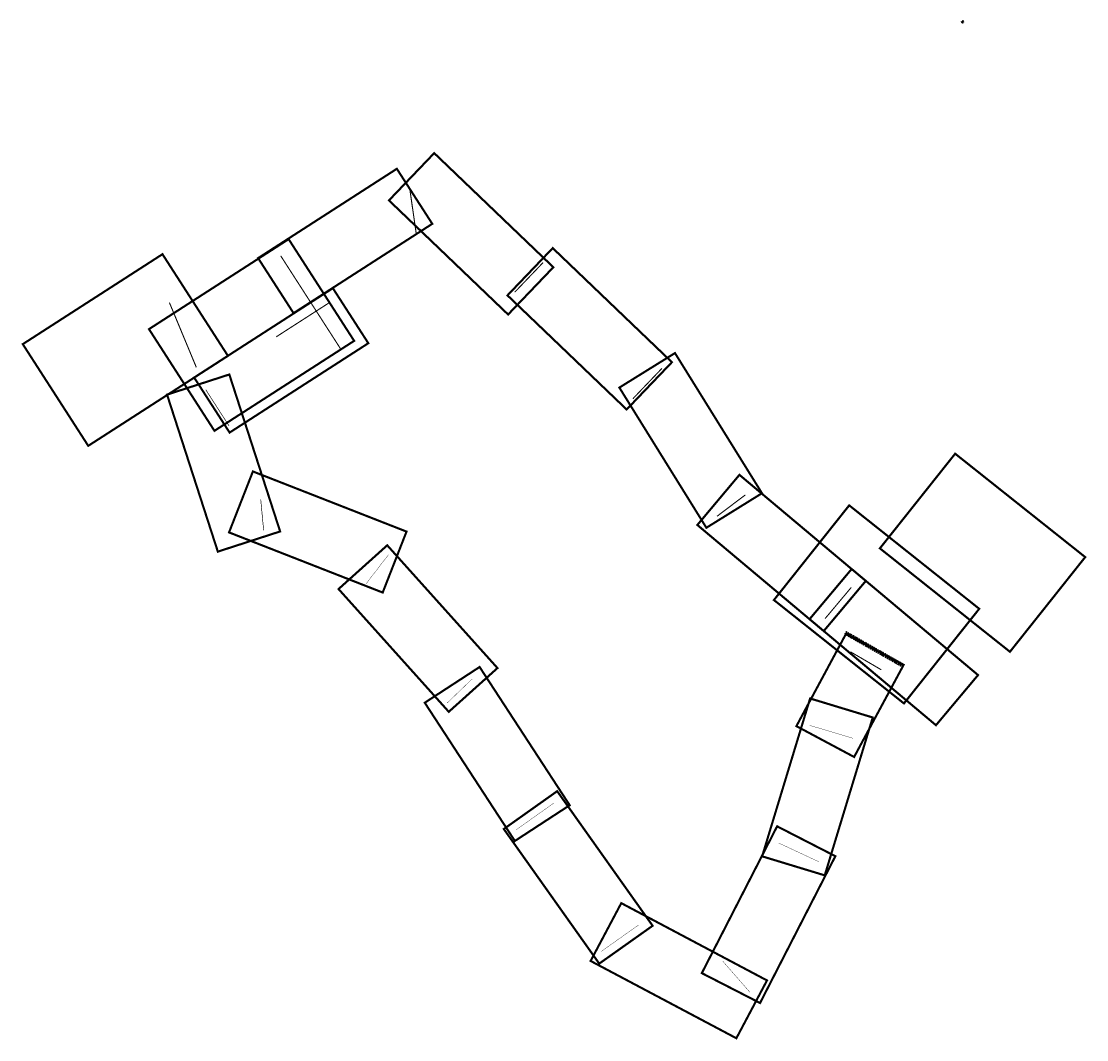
# Model space of a CAD drawing. Extents: x 1574856 to 1579880, y 411559 to 416360.
import ezdxf

# ---------------------------------------------------------------- set-up
doc = ezdxf.new("R2010")
doc.units = 0
doc.header["$MEASUREMENT"] = 0
for name, pattern in [('DASHED2', [0.375, 0.25, -0.125]), ('HIDDEN', [0.375, 0.25, -0.125]), ('PHANTOM2', [1.25, 0.625, -0.125, 0.125, -0.125, 0.125, -0.125])]:
    doc.linetypes.add(name, pattern=pattern)
for name, color, linetype, lineweight in [('C-ANNO', 224, 'Continuous', 30), ('C-MATCHLINE', 224, 'DASHED2', 100), ('C-PROP-BNDY', 224, 'PHANTOM2', 60), ('C-PVMT', 32, 'Continuous', 40), ('C-Viewports-EC&D-SP-PG&D', 80, 'Continuous', 30), ('C-Viewports-P&P', 200, 'Continuous', 30)]:
    doc.layers.add(name, color=color, linetype=linetype, lineweight=lineweight)
doc.layers.add('C-ANNO-NPLT', color=7, linetype='Continuous', lineweight=30, plot=False)
doc.styles.add('KHA-120', font='arial.ttf', dxfattribs={"height": 0.12})

# ---------------------------------------------------------------- blocks, each defined once
blk = doc.blocks.new('A$Cc21676f1')
at = {"layer": 'C-MATCHLINE', "const_width": 1.5, "flags": 128}
for points in [[(-997, -278), (-891, -141)], [(-614, -839), (-496, -726)], [(-111, -1311), (-287, -1436)], [(290, -1885), (113, -2010)], [(814, -2203), (686, -2057)], [(1139, -1588), (949, -1499)], [(1300, -1006), (1095, -944)]]:
    blk.add_lwpolyline(points, dxfattribs=at)
at = {"layer": 'C-MATCHLINE', "flags": 128}
blk.add_lwpolyline([(1264, -508), (1537, -663)], dxfattribs=at)
at = {"layer": 'C-Viewports-EC&D-SP-PG&D', "color": 160, "const_width": 10}
for points in [[(-2615, 853), (-1956, 1277), (-1648, 798), (-2306, 373)], [(-2020, 924), (-1361, 1348), (-1052, 868), (-1711, 444)], [(1282, 93), (1895, -395), (1540, -841), (927, -354)], [(1782, 336), (2395, -151), (2040, -597), (1427, -110)]]:
    blk.add_lwpolyline(points, close=True, dxfattribs=at)
at = {"layer": 'C-Viewports-EC&D-SP-PG&D', "color": 5, "linetype": 'DASHED2', "const_width": 5, "elevation": 3, "flags": 128}
blk.add_lwpolyline([(-1923, 1048), (-1797, 744)], dxfattribs=at)
at = {"layer": 'C-Viewports-EC&D-SP-PG&D', "color": 5, "linetype": 'HIDDEN', "const_width": 3, "flags": 128}
for points in [[(-1752, 638), (-1642, 467)], [(-1493, 120), (-1479, -25)]]:
    blk.add_lwpolyline(points, dxfattribs=at)
at = {"layer": 'C-Viewports-EC&D-SP-PG&D', "color": 5, "linetype": 'HIDDEN', "ltscale": 0.5, "const_width": 5, "flags": 128}
for points in [[(-1420, 887), (-1169, 1049)], [(-1112, 824), (-1399, 1269)], [(-790, 1585), (-759, 1372)], [(-295, 1098), (-161, 1238)], [(262, 596), (399, 739)], [(659, 41), (792, 142)], [(1169, -441), (1291, -295)], [(1433, -682), (1288, -598)]]:
    blk.add_lwpolyline(points, dxfattribs=at)
at = {"layer": 'C-Viewports-P&P', "color": 6, "linetype": 'HIDDEN', "const_width": 10}
for points in [[(-1641, 710), (-1401, -30), (-1489, -59), (-1695, -125), (-1935, 615)], [(-1807, 695), (-1153, 1117), (-1103, 1039), (-986, 857), (-1640, 436)], [(-1530, 253), (-805, -31), (-839, -117), (-918, -318), (-1642, -35)], [(-1505, 1258), (-851, 1680), (-801, 1602), (-684, 1420), (-1338, 999)], [(-675, 1753), (-113, 1216), (-177, 1149), (-326, 993), (-888, 1531)], [(-116, 1306), (446, 768), (382, 701), (233, 545), (-329, 1083)], [(460, 811), (871, 150), (792, 101), (609, -13), (198, 648)], [(764, 237), (1360, -263), (1301, -334), (1162, -500), (566, 0)], [(-896, -96), (-377, -674), (-606, -880), (-1126, -302)], [(-461, -669), (-36, -1321), (-114, -1371), (-295, -1489), (-719, -838)], [(-95, -1255), (355, -1889), (280, -1943), (103, -2068), (-347, -1433)], [(207, -1783), (894, -2147), (750, -2420), (63, -2055)], [(587, -2113), (942, -1420), (1024, -1463), (1217, -1561), (862, -2254)], [(871, -1562), (1098, -818), (1186, -844), (1393, -907), (1167, -1652)], [(1033, -948), (1266, -514), (1539, -659), (1305, -1093)], [(1294, -207), (1889, -707), (1830, -778), (1691, -944), (1095, -444)]]:
    blk.add_lwpolyline(points, close=True, dxfattribs=at)

msp = doc.modelspace()

# ---------------------------------------------------------------- linework, layer by layer
at = {"layer": 'C-ANNO-NPLT', "color": 5, "elevation": 0}
msp.add_lwpolyline([(1579292.1, 416359.3), (1579297, 416359.3), (1579297, 416355.9), (1579292.1, 416355.9)], close=True, dxfattribs=at)
at = {"layer": 'C-MATCHLINE', "const_width": 1.5, "flags": 128}
for points in [[(1576481.2, 413707.4), (1576586.9, 413844.7)], [(1576864.4, 413146.3), (1576981.9, 413259.4)], [(1578778.1, 412979.8), (1578572.9, 413041.1)], [(1577367.4, 412674.6), (1577190.6, 412549.2)], [(1578617.2, 412397.6), (1578426.7, 412486.6)], [(1577767.7, 412100.3), (1577590.9, 411974.9)], [(1578291.8, 411782.6), (1578164.5, 411928.3)]]:
    msp.add_lwpolyline(points, dxfattribs=at)
at = {"layer": 'C-MATCHLINE', "flags": 128}
msp.add_lwpolyline([(1578742.5, 413477.4), (1579014.8, 413322.7)], dxfattribs=at)
at = {"layer": 'C-PROP-BNDY', "flags": 128}
for points in [[(1579292.6, 416357.4), (1579292.9, 416358), (1579293.4, 416357.8), (1579293, 416357.2)], [(1579293, 416357.7), (1579293.3, 416358.3), (1579293.8, 416358.1), (1579293.5, 416357.5)], [(1579293.3, 416357.7), (1579294, 416357.4), (1579293.8, 416357), (1579293.1, 416357.2)], [(1579293.2, 416358.3), (1579293.5, 416358.9), (1579293.9, 416358.6), (1579293.6, 416358)], [(1579293.7, 416359.1), (1579294.4, 416358.9), (1579294.3, 416358.4), (1579293.6, 416358.6)], [(1579294, 416357.7), (1579294.6, 416357.4), (1579294.4, 416356.9), (1579293.7, 416357.2)], [(1579294.4, 416359), (1579295, 416358.8), (1579294.9, 416358.3), (1579294.2, 416358.5)], [(1579294.6, 416357.5), (1579295.2, 416357.2), (1579295, 416356.7), (1579294.3, 416357)], [(1579295, 416358.8), (1579295.6, 416358.5), (1579295.4, 416358), (1579294.8, 416358.4)], [(1579295.1, 416357.2), (1579295.8, 416356.9), (1579295.6, 416356.5), (1579294.9, 416356.7)], [(1579295.5, 416358.5), (1579296.2, 416358.4), (1579296.1, 416357.9), (1579295.4, 416358)], [(1579295.7, 416356.9), (1579296.4, 416356.7), (1579296.1, 416356.2), (1579295.5, 416356.5)], [(1579295.9, 416358.5), (1579296.6, 416358.4), (1579296.5, 416357.9), (1579295.8, 416358)], [(1579296.2, 416358.9), (1579296.9, 416358.8), (1579296.8, 416358.3), (1579296.1, 416358.4)], [(1579296.6, 416358.3), (1579296.6, 416357.6), (1579296.1, 416357.6), (1579296.1, 416358.3)], [(1579296.6, 416357.7), (1579296.7, 416357), (1579296.2, 416356.9), (1579296.1, 416357.6)], [(1579296.7, 416357), (1579296.7, 416356.3), (1579296.2, 416356.3), (1579296.2, 416357)]]:
    msp.add_lwpolyline(points, close=True, dxfattribs=at)
at = {"layer": 'C-PVMT'}
for p, q in [((1579292.9, 416357.6), (1579292.9, 416357.6)), ((1579293.2, 416357.9), (1579293.2, 416357.9)), ((1579293.3, 416358), (1579293.3, 416358)), ((1579293.4, 416358.2), (1579293.4, 416358.2)), ((1579293.5, 416358.1), (1579293.5, 416358.1)), ((1579296.1, 416358.4), (1579296.1, 416358.4)), ((1579296.1, 416358.4), (1579296.3, 416358.4)), ((1579296.1, 416358.4), (1579296.3, 416358.4)), ((1579296.1, 416358.4), (1579296.1, 416358.3)), ((1579296.1, 416358.3), (1579296.3, 416358.3)), ((1579296.2, 416358.7), (1579296.2, 416358.8)), ((1579296.2, 416358.8), (1579296.2, 416358.7)), ((1579296.3, 416358.7), (1579296.3, 416358.8)), ((1579296.3, 416358.8), (1579296.3, 416358.8)), ((1579296.3, 416358.8), (1579296.3, 416358.8)), ((1579296.3, 416358.8), (1579296.3, 416358.8)), ((1579296.3, 416358.7), (1579296.3, 416358.7)), ((1579296.3, 416358.7), (1579296.3, 416358.7)), ((1579296.3, 416358.7), (1579296.3, 416358.7)), ((1579296.3, 416358.6), (1579296.3, 416358.5)), ((1579296.6, 416358.6), (1579296.3, 416358.6)), ((1579296.3, 416358.6), (1579296.3, 416358.6)), ((1579296.3, 416358.6), (1579296.3, 416358.6)), ((1579296.3, 416358.6), (1579296.3, 416358.6)), ((1579296.3, 416358.6), (1579296.3, 416358.6)), ((1579296.3, 416358.5), (1579296.3, 416358.5)), ((1579296.3, 416358.5), (1579296.3, 416358.5)), ((1579296.3, 416358.5), (1579296.3, 416358.5)), ((1579296.3, 416358.5), (1579296.3, 416358.4)), ((1579296.3, 416358.5), (1579296.3, 416358.4)), ((1579296.3, 416358.5), (1579296.3, 416358.5)), ((1579296.3, 416358.4), (1579296.3, 416358.4)), ((1579296.3, 416358.4), (1579296.3, 416358.4)), ((1579296.3, 416358.4), (1579296.3, 416358.4)), ((1579296.3, 416358.4), (1579296.3, 416358.4)), ((1579296.3, 416358.3), (1579296.3, 416358.3)), ((1579296.4, 416357.4), (1579296.3, 416357.7)), ((1579296.4, 416358.8), (1579296.4, 416358.8)), ((1579296.4, 416358.8), (1579296.4, 416358.8)), ((1579296.4, 416358.8), (1579296.4, 416358.8)), ((1579296.4, 416358.8), (1579296.4, 416358.8)), ((1579296.4, 416358.8), (1579296.4, 416358.8)), ((1579296.4, 416358.8), (1579296.4, 416358.8)), ((1579296.4, 416358.3), (1579296.4, 416358.4)), ((1579296.4, 416358.3), (1579296.4, 416358.3)), ((1579296.5, 416358.8, 0), (1579296.5, 416358.8, 0)), ((1579296.5, 416358.3), (1579296.5, 416358.3)), ((1579296.5, 416358.3), (1579296.5, 416358.3)), ((1579296.5, 416358.2), (1579296.5, 416358.1)), ((1579296.5, 416358.2), (1579296.5, 416358.2)), ((1579296.6, 416358.1), (1579296.6, 416358.1))]:
    msp.add_line(p, q, dxfattribs=at)
at = {"layer": 'C-PVMT', "color": 4}
msp.add_line((1579296.4, 416358.5), (1579296.4, 416358.5), dxfattribs=at)
at = {"layer": 'C-PVMT', "flags": 128}
for points in [[(1579292.7, 416357.5, -0.381808), (1579292.7, 416357.4), (1579292.8, 416357.4), (1579292.8, 416357.4, -0.405418), (1579292.8, 416357.5, 0.05733), (1579292.9, 416357.5, -0.229337), (1579292.9, 416357.5, 0.538492), (1579293, 416357.5, -0.229337), (1579293, 416357.5, 0.022806), (1579293, 416357.6), (1579293.1, 416357.6), (1579293.1, 416357.6), (1579293.1, 416357.6), (1579293.2, 416357.7, 0.017873), (1579293.2, 416357.7), (1579293.3, 416357.8, -0.212905), (1579293.3, 416357.9), (1579293.4, 416357.9, 0.247114), (1579293.4, 416357.9), (1579293.5, 416357.9), (1579293.5, 416357.9), (1579293.5, 416358.1), (1579293.5, 416358.1), (1579293.5, 416358.1, -0.410824), (1579293.6, 416358.1), (1579293.6, 416358.1, -0.417505), (1579293.6, 416357.9), (1579293.4, 416357.6, 0.34436), (1579293.4, 416357.4), (1579293.6, 416357.3, 0.18172), (1579293.7, 416357.2, -0.362362), (1579293.7, 416357.2), (1579293.7, 416357.2), (1579293.7, 416357.2), (1579293.7, 416357.2, -0.383006), (1579293.8, 416357.2, 0.109106), (1579293.8, 416357.3), (1579293.9, 416357.3, -0.2909), (1579294.2, 416357.4), (1579294.3, 416357.3, 0.073251), (1579294.3, 416357.3), (1579294.4, 416357.3, -0.14292), (1579294.6, 416357.2), (1579294.7, 416357.2, 0.105168), (1579294.8, 416357.1), (1579295, 416357, -0.123745), (1579295.2, 416357), (1579295.2, 416356.9, 0.086028), (1579295.4, 416356.8), (1579296.1, 416356.5, 0.373556), (1579296.5, 416356.6, -0.298719), (1579296.5, 416356.6), (1579296.5, 416356.6), (1579296.5, 416356.6), (1579296.5, 416356.6, -0.448512), (1579296.5, 416356.6, 0.08685), (1579296.5, 416356.7), (1579296.5, 416357.2, 0.075508), (1579296.5, 416357.3), (1579296.4, 416357.4), (1579296.3, 416357.8), (1579296.3, 416358.1, -0.044787), (1579296.3, 416358.1), (1579296.3, 416358.1, -0.282868), (1579296.3, 416358.1, 0.15694), (1579296.4, 416358.1, -0.271711), (1579296.4, 416358.1), (1579296.4, 416358.1, -0.028366), (1579296.4, 416358.1), (1579296.6, 416358.1), (1579296.6, 416358.1), (1579296.5, 416358.1), (1579296.5, 416358.1, -0.414214), (1579296.5, 416358.1), (1579296.5, 416358.1, -0.414214), (1579296.5, 416358.1), (1579296.5, 416358.1), (1579296.5, 416358.2, 0.089164), (1579296.5, 416358.2), (1579296.5, 416358.2, -0.394805), (1579296.5, 416358.2, 0.094406), (1579296.5, 416358.2, -0.394805), (1579296.5, 416358.2), (1579296.5, 416358.2, 0.199845), (1579296.5, 416358.3), (1579296.5, 416358.3), (1579296.5, 416358.2, -0.414214), (1579296.5, 416358.2), (1579296.4, 416358.2, -0.414214), (1579296.4, 416358.2), (1579296.4, 416358.3), (1579296.4, 416358.3), (1579296.4, 416358.2, -0.414214), (1579296.4, 416358.2), (1579296.4, 416358.2, -0.334274), (1579296.4, 416358.3), (1579296.3, 416358.5, -0.516554), (1579296.3, 416358.6), (1579296.3, 416358.6, -0.198912), (1579296.3, 416358.5), (1579296.4, 416358.5), (1579296.5, 416358.5), (1579296.5, 416358.5), (1579296.5, 416358.5, 0.179534), (1579296.6, 416358.5, 0.004294), (1579296.6, 416358.5), (1579296.6, 416358.5, 0.171607), (1579296.6, 416358.5, -0.391251), (1579296.6, 416358.5), (1579296.6, 416358.5, 0.101631), (1579296.6, 416358.6, 0.365297), (1579296.6, 416358.6), (1579296.6, 416358.6, -0.459215), (1579296.5, 416358.6), (1579296.5, 416358.6), (1579296.5, 416358.6), (1579296.4, 416358.6), (1579296.4, 416358.6), (1579296.4, 416358.6, -0.198912), (1579296.4, 416358.6), (1579296.4, 416358.7), (1579296.3, 416358.7), (1579296.4, 416358.6), (1579296.3, 416358.6, -0.407567), (1579296.3, 416358.7), (1579296.3, 416358.7, 0.19027), (1579296.3, 416358.7, -0.164659), (1579296.3, 416358.7), (1579296.3, 416358.7, -0.115547), (1579296.3, 416358.7, 0.672164), (1579296.3, 416358.6, -0.213692), (1579296.3, 416358.6), (1579296.3, 416358.6, -0.507967), (1579296.3, 416358.6), (1579296.3, 416358.6), (1579296.3, 416358.5), (1579296.3, 416358.5, -0.331115), (1579296.3, 416358.5), (1579296.3, 416358.5), (1579296.3, 416358.5), (1579296.3, 416358.4), (1579296.3, 416358.4), (1579296.3, 416358.4, -0.498943), (1579296.3, 416358.4), (1579296.3, 416358.4), (1579296.2, 416358.4), (1579296.1, 416358.4), (1579296.1, 416358.4), (1579296.1, 416358.4, 0.286081), (1579296, 416358.4), (1579296, 416358.4, 0.52), (1579296.1, 416358.3, -0.17074), (1579296.1, 416358.3), (1579296.1, 416358.2), (1579296.3, 416358.2), (1579296.3, 416358.3), (1579296.3, 416358.2, -0.414214), (1579296.3, 416358.2), (1579296.3, 416358.2, -0.25899), (1579296.3, 416358.2, 0.108547), (1579296.3, 416358.2, -0.25899), (1579296.3, 416358.2), (1579295.9, 416358.2, -0.08002), (1579295.4, 416358.4), (1579295.3, 416358.4, 0.005439), (1579295.2, 416358.5, -0.409533), (1579295.2, 416358.5), (1579295.2, 416358.5), (1579295.2, 416358.5), (1579295.2, 416358.5, -0.409532), (1579295.2, 416358.5, 0.028772), (1579295, 416358.6, -0.475125), (1579295, 416358.6), (1579295, 416358.6), (1579295, 416358.6), (1579295, 416358.6, -0.348483), (1579295, 416358.6, 0.020575), (1579294.8, 416358.6), (1579294, 416358.8, 0.052495), (1579293.9, 416358.8, -0.117796), (1579293.9, 416358.8), (1579293.9, 416358.8), (1579293.9, 416358.8), (1579293.9, 416358.8, -0.72171), (1579293.9, 416358.8, 0.019579), (1579293.8, 416358.8, -0.522845), (1579293.8, 416358.8), (1579293.8, 416358.8), (1579293.8, 416358.8), (1579293.8, 416358.8, -0.184708), (1579293.8, 416358.8, 0.175873), (1579293.6, 416358.6), (1579293.4, 416358.3, -0.100007), (1579293.4, 416358.2), (1579293.3, 416358.2, 0.100324), (1579293.3, 416358.1), (1579293.3, 416358.1, 0.147037), (1579293.3, 416358), (1579293.3, 416358, -0.132567), (1579293.3, 416358), (1579293.2, 416357.8, -0.054882), (1579293.2, 416357.7), (1579293.1, 416357.7, -0.100845), (1579293, 416357.6, -0.415999), (1579293, 416357.6), (1579292.9, 416357.6, -0.425687), (1579292.9, 416357.5, -0.038176), (1579292.9, 416357.5, -0.326688), (1579292.8, 416357.5, 0.554616), (1579292.8, 416357.5, -0.204182), (1579292.8, 416357.5), (1579292.7, 416357.5, 0.11597), (1579292.7, 416357.5, -0.167468), (1579292.7, 416357.5, -0.002037), (1579292.7, 416357.5), (1579292.7, 416357.5)], [(1579292.7, 416357.5, 0.039207), (1579292.7, 416357.5), (1579292.7, 416357.5)], [(1579296.1, 416358.4), (1579296.3, 416358.3, 0.414214), (1579296.3, 416358.3), (1579296.3, 416358.3)], [(1579296.1, 416358.3), (1579296.1, 416358.3, 0.414214), (1579296.1, 416358.3), (1579296.3, 416358.3, 0.414214), (1579296.3, 416358.3), (1579296.3, 416358.3, 0.414214), (1579296.3, 416358.3), (1579296.1, 416358.3)], [(1579296.3, 416358.3), (1579296.4, 416358.3, 0.425512), (1579296.4, 416358.3), (1579296.4, 416358.4)], [(1579296.3, 416358.3), (1579296.4, 416358.3, -0.403005), (1579296.4, 416358.3), (1579296.4, 416358.3)], [(1579296.3, 416358.3), (1579296.3, 416358.3, 0.414214), (1579296.3, 416358.3), (1579296.3, 416358.3, 0.070217), (1579296.3, 416358.3), (1579296.3, 416358.3)], [(1579296.4, 416358.8), (1579296.4, 416358.8, -0.200314), (1579296.4, 416358.8), (1579296.4, 416358.8)], [(1579296.4, 416358.3, 0.32363), (1579296.4, 416358.3), (1579296.4, 416358.3)], [(1579296.5, 416358.9), (1579296.5, 416358.9, 0.131652), (1579296.5, 416358.9), (1579296.5, 416358.9, -0.414214), (1579296.5, 416359), (1579296.5, 416359, -0.267949), (1579296.5, 416359), (1579296.5, 416359, -0.414214), (1579296.5, 416359), (1579296.5, 416358.9, 0.131652), (1579296.5, 416358.9), (1579296.5, 416358.9)], [(1579296.5, 416358.1), (1579296.5, 416358.1, 0.414214), (1579296.5, 416358.1), (1579296.5, 416358.1, 0.666357), (1579296.5, 416358.1, -0.046121), (1579296.5, 416358.1, 0.738959), (1579296.5, 416358.1)]]:
    msp.add_lwpolyline(points, format="xyb", dxfattribs=at)
for points in [[(1579292.7, 416357.5), (1579292.7, 416357.5)], [(1579293.2, 416357.8), (1579293.2, 416357.8)], [(1579296.6, 416358.1), (1579296.6, 416358.1)]]:
    msp.add_lwpolyline(points, dxfattribs=at)
for points in [[(1579292.9, 416357.6), (1579292.9, 416357.6, -0.048333), (1579292.8, 416357.5, 0.079347), (1579292.8, 416357.5, 0.051462)], [(1579293.2, 416357.9, -0.411465), (1579293.2, 416357.9), (1579293.2, 416357.9), (1579293.2, 416357.9, 0.408963), (1579293.2, 416357.9), (1579293.2, 416357.9, 0.046752), (1579293.2, 416357.9), (1579293.2, 416357.9, -0.153863), (1579293.2, 416357.8, 0.210356), (1579293.2, 416357.8, -0.138026), (1579293.2, 416357.8, -0.016913), (1579293.2, 416357.8), (1579293.1, 416357.7, -0.10519), (1579293.1, 416357.7), (1579293.1, 416357.7, 0.161801), (1579293.1, 416357.7, -0.094095), (1579293.1, 416357.6, -0.064335), (1579293, 416357.6), (1579292.9, 416357.6, 0.064274), (1579293.1, 416357.7, 0.094095), (1579293.1, 416357.7, -0.161801), (1579293.1, 416357.7), (1579293.1, 416357.7, 0.10519), (1579293.1, 416357.7), (1579293.2, 416357.8, 0.016913), (1579293.2, 416357.8, 0.138026), (1579293.2, 416357.8, -0.210356), (1579293.2, 416357.8, 0.153863), (1579293.2, 416357.9), (1579293.2, 416357.9, -0.046752), (1579293.2, 416357.9)], [(1579293.2, 416357.9), (1579293.3, 416357.9), (1579293.3, 416357.9, 0.29702), (1579293.3, 416357.9, 0.067275), (1579293.3, 416357.9), (1579293.3, 416357.9, 0.095675), (1579293.3, 416357.9), (1579293.3, 416358, -0.113388), (1579293.3, 416358, 0.342239), (1579293.3, 416358, -0.300547), (1579293.3, 416358.1), (1579293.3, 416358.1, -0.410824), (1579293.4, 416358.2), (1579293.5, 416358.1), (1579293.5, 416358.2), (1579293.5, 416358.1), (1579293.5, 416358.1), (1579293.5, 416358.1, -0.042783), (1579293.5, 416358.1), (1579293.4, 416358.1, 0.410824), (1579293.3, 416358.1), (1579293.3, 416358.1, 0.417611), (1579293.3, 416358), (1579293.4, 416357.9, -0.057801), (1579293.4, 416357.9), (1579293.3, 416358, -0.02052), (1579293.3, 416358, 0.405471), (1579293.3, 416358, 0.100563), (1579293.3, 416358), (1579293.3, 416357.9, -0.095675), (1579293.3, 416357.9), (1579293.3, 416357.9, -0.067275), (1579293.3, 416357.9, -0.29702), (1579293.3, 416357.9)], [(1579293.3, 416358, -0.396737), (1579293.3, 416358), (1579293.3, 416358, 0.052802), (1579293.3, 416358), (1579293.4, 416358), (1579293.4, 416358, -0.414214), (1579293.4, 416358), (1579293.4, 416358, -0.415119), (1579293.4, 416357.9), (1579293.4, 416357.9, -0.218574), (1579293.4, 416357.9), (1579293.3, 416357.9, 0.1862), (1579293.3, 416357.9), (1579293.2, 416357.8, -0.913288), (1579293.2, 416357.8), (1579293.3, 416357.9, 0.132567), (1579293.3, 416358), (1579293.3, 416358, -0.147037), (1579293.3, 416358.1), (1579293.3, 416358.1, -0.410824), (1579293.4, 416358.2), (1579293.5, 416358.1, -0.417611), (1579293.5, 416358.1), (1579293.5, 416358.1, -0.410824), (1579293.5, 416358.1), (1579293.4, 416358.1, -0.414214), (1579293.4, 416358.1), (1579293.5, 416358.1), (1579293.4, 416358.1, 0.116626), (1579293.4, 416358.2), (1579293.4, 416358.1, -0.396737), (1579293.4, 416358.1, 0.081096), (1579293.4, 416358.1, -0.396737), (1579293.4, 416358.1), (1579293.4, 416358.1, 0.164216), (1579293.3, 416358.1), (1579293.3, 416358.1), (1579293.3, 416358.1, -0.414214), (1579293.3, 416358.1), (1579293.3, 416358.1, -0.414214), (1579293.3, 416358.1), (1579293.3, 416358.1), (1579293.3, 416358.1, 0.274527), (1579293.3, 416358), (1579293.3, 416358, -0.396737), (1579293.3, 416358, 0.044928)], [(1579293.4, 416358.3), (1579293.4, 416358.3), (1579293.6, 416358.6, -0.183915), (1579293.8, 416358.8, 0.043145), (1579293.8, 416358.8), (1579293.8, 416358.8, 0.187979), (1579293.6, 416358.6), (1579293.4, 416358.3), (1579293.4, 416358.3), (1579293.4, 416358.3)], [(1579293.6, 416357.9, 0.417505), (1579293.6, 416358.1), (1579293.6, 416358.1), (1579293.5, 416358.1), (1579293.5, 416358.1), (1579293.5, 416358.1), (1579293.5, 416357.9), (1579293.5, 416357.9), (1579293.4, 416357.9), (1579293.4, 416357.9), (1579293.5, 416357.9), (1579293.5, 416357.9), (1579293.5, 416358.1), (1579293.5, 416358.1), (1579293.5, 416358.1), (1579293.6, 416358.1), (1579293.6, 416358.1, -0.417505), (1579293.6, 416357.9), (1579293.4, 416357.6, 0.056867), (1579293.4, 416357.5), (1579293.4, 416357.5), (1579293.4, 416357.5, -0.076263), (1579293.4, 416357.6)], [(1579293.7, 416357.2), (1579293.7, 416357.2, 0.279695), (1579293.7, 416357.2, 0.023816), (1579293.7, 416357.2), (1579293.7, 416357.2, -0.024295), (1579293.7, 416357.2, -0.279695), (1579293.7, 416357.2), (1579293.7, 416357.2, 0.25145), (1579293.7, 416357.2, -0.155228), (1579293.6, 416357.3), (1579293.4, 416357.4, -0.162941), (1579293.4, 416357.5), (1579293.4, 416357.5, 0.152066), (1579293.4, 416357.4), (1579293.6, 416357.3, 0.155228), (1579293.7, 416357.2, -0.25145)], [(1579293.7, 416357.2), (1579293.7, 416357.2, -0.215749), (1579293.8, 416357.2, 0.12483), (1579293.8, 416357.3), (1579293.9, 416357.3, -0.2909), (1579294.2, 416357.4), (1579294.3, 416357.3, 0.073251), (1579294.3, 416357.3), (1579294.4, 416357.3, -0.14292), (1579294.6, 416357.2), (1579294.7, 416357.2, 0.105168), (1579294.8, 416357.1), (1579295, 416357, -0.123745), (1579295.2, 416356.9), (1579295.2, 416356.9, 0.086028), (1579295.4, 416356.8), (1579296.1, 416356.5, 0.389918), (1579296.5, 416356.6, -0.060778), (1579296.5, 416356.6, -0.396676), (1579296.1, 416356.4), (1579295.4, 416356.8, -0.086028), (1579295.2, 416356.9), (1579295.2, 416356.9, 0.123745), (1579295, 416357), (1579294.8, 416357.1, -0.105168), (1579294.7, 416357.2), (1579294.6, 416357.2, 0.14292), (1579294.4, 416357.3), (1579294.3, 416357.3, -0.073251), (1579294.3, 416357.3), (1579294.2, 416357.4, 0.2909), (1579293.9, 416357.3), (1579293.8, 416357.3, -0.119041), (1579293.8, 416357.2, 0.246764), (1579293.8, 416357.2, 0.13445), (1579293.8, 416357.2), (1579293.8, 416357.2, -0.005791)], [(1579293.8, 416358.8, -0.22142), (1579293.8, 416358.8, -0.027782), (1579293.9, 416358.8, -0.196304), (1579293.9, 416358.8, 0.027347)], [(1579293.9, 416358.8), (1579293.9, 416358.8, -0.014755), (1579293.9, 416358.8, -0.052495), (1579294, 416358.8), (1579294.8, 416358.6, -0.023155), (1579295, 416358.6, -0.08826), (1579295, 416358.6, 0.022328), (1579294.8, 416358.6), (1579294, 416358.8, 0.052495), (1579293.9, 416358.8, 0.008571)], [(1579295, 416358.6, -0.121177), (1579295, 416358.6, -0.033184), (1579295.2, 416358.5, -0.08826), (1579295.2, 416358.5, 0.031847)], [(1579295.2, 416358.5, -0.008019), (1579295.3, 416358.5), (1579295.4, 416358.4, 0.038006), (1579295.6, 416358.3, 0.194369), (1579295.6, 416358.3), (1579295.6, 416358.3, -0.18955), (1579295.6, 416358.3, -0.136629), (1579295.7, 416358.3), (1579295.7, 416358.3, 0.143024), (1579295.7, 416358.3, 0.031927), (1579295.9, 416358.2), (1579296.3, 416358.2, 0.083103), (1579296.3, 416358.2, 0.203959), (1579296.3, 416358.2, 0.115096), (1579296.3, 416358.2), (1579296.3, 416358.2, -0.101263), (1579296.3, 416358.2), (1579296.3, 416358.2, -0.115096), (1579296.3, 416358.2, -0.203959), (1579296.3, 416358.2, -0.083103), (1579296.3, 416358.2), (1579295.9, 416358.2, -0.031927), (1579295.7, 416358.3, -0.143024), (1579295.7, 416358.3), (1579295.6, 416358.3, 0.136629), (1579295.6, 416358.3, 0.18955), (1579295.6, 416358.3), (1579295.6, 416358.3, -0.194358), (1579295.6, 416358.3, -0.038003), (1579295.4, 416358.4), (1579295.3, 416358.5, 0.007192), (1579295.2, 416358.5, -0.08826)], [(1579296.3, 416358.3), (1579296.3, 416358.3, 0.334274), (1579296.3, 416358.3), (1579296.3, 416358.3), (1579296.2, 416358.3), (1579296.1, 416358.4), (1579296.1, 416358.4), (1579296.1, 416358.4, 0.286081), (1579296.1, 416358.4), (1579296, 416358.3, 0.487522), (1579296.1, 416358.3, 0.254803), (1579296.1, 416358.3), (1579296.1, 416358.3), (1579296.3, 416358.3), (1579296.3, 416358.3), (1579296.3, 416358.3, 0.498943)], [(1579296.2, 416358.7, -0.625893), (1579296.2, 416358.7, 0.026015), (1579296.2, 416358.7, -0.556364), (1579296.2, 416358.7, 0.024471), (1579296.2, 416358.7, -0.635459), (1579296.2, 416358.7, 0.011771)], [(1579296.4, 416358.5), (1579296.4, 416358.5, -0.30823), (1579296.4, 416358.5), (1579296.4, 416358.5), (1579296.4, 416358.5), (1579296.4, 416358.5), (1579296.5, 416358.5), (1579296.6, 416358.5), (1579296.6, 416358.5), (1579296.6, 416358.5), (1579296.6, 416358.5, 0.112192), (1579296.6, 416358.6, 0.319777), (1579296.6, 416358.6, -0.326182), (1579296.6, 416358.6, 0.239746), (1579296.5, 416358.7, -0.320117), (1579296.5, 416358.7), (1579296.5, 416358.7, 0.268142), (1579296.5, 416358.8, -0.343792), (1579296.5, 416358.8), (1579296.5, 416358.8, 0.21789), (1579296.5, 416358.9), (1579296.5, 416358.9), (1579296.5, 416358.9), (1579296.5, 416358.9, -0.21789), (1579296.5, 416358.8), (1579296.5, 416358.8, -0.557388), (1579296.5, 416358.8), (1579296.5, 416358.8), (1579296.5, 416358.8, -0.737266), (1579296.5, 416358.8, 0.091869), (1579296.5, 416358.8, -0.650477), (1579296.5, 416358.8, 0.069277), (1579296.5, 416358.8, -0.571982), (1579296.5, 416358.8), (1579296.5, 416358.8), (1579296.5, 416358.8, -0.178061), (1579296.5, 416358.8, -0.278264), (1579296.5, 416358.7), (1579296.5, 416358.7, -0.414214), (1579296.5, 416358.7), (1579296.5, 416358.7), (1579296.5, 416358.7), (1579296.5, 416358.7, -0.414214), (1579296.5, 416358.7), (1579296.5, 416358.6), (1579296.5, 416358.6), (1579296.5, 416358.6, -0.414214), (1579296.5, 416358.6), (1579296.5, 416358.6), (1579296.5, 416358.6), (1579296.4, 416358.6, -0.414214), (1579296.4, 416358.6), (1579296.4, 416358.6), (1579296.4, 416358.7), (1579296.4, 416358.7, -0.414214), (1579296.4, 416358.7), (1579296.4, 416358.7), (1579296.4, 416358.7), (1579296.4, 416358.7, -0.414214), (1579296.4, 416358.7), (1579296.4, 416358.7, -0.33325), (1579296.4, 416358.7), (1579296.4, 416358.7, -0.355001), (1579296.4, 416358.7), (1579296.4, 416358.7), (1579296.4, 416358.7), (1579296.4, 416358.7, -0.363159), (1579296.3, 416358.7, 0.117805), (1579296.3, 416358.7), (1579296.3, 416358.7), (1579296.3, 416358.7), (1579296.3, 416358.7, -0.21648), (1579296.3, 416358.7), (1579296.3, 416358.7, -0.500094), (1579296.3, 416358.7), (1579296.3, 416358.7), (1579296.3, 416358.7), (1579296.4, 416358.7), (1579296.4, 416358.6), (1579296.5, 416358.6), (1579296.5, 416358.6), (1579296.5, 416358.6), (1579296.5, 416358.6, -0.414214), (1579296.5, 416358.7), (1579296.5, 416358.7, -0.3706), (1579296.6, 416358.6), (1579296.6, 416358.6, -0.365297), (1579296.6, 416358.6, -0.101631), (1579296.6, 416358.5), (1579296.6, 416358.5), (1579296.6, 416358.5), (1579296.6, 416358.5, -0.004294), (1579296.6, 416358.5), (1579296.5, 416358.5)], [(1579296.5, 416358.5), (1579296.5, 416358.5, 1), (1579296.6, 416358.6), (1579296.3, 416358.6, 0.420892), (1579296.3, 416358.6), (1579296.3, 416358.6, 0.408716), (1579296.3, 416358.6), (1579296.3, 416358.6, 0.197889), (1579296.3, 416358.6), (1579296.4, 416358.6), (1579296.5, 416358.6), (1579296.5, 416358.5)], [(1579296.4, 416357.4), (1579296.4, 416357.4), (1579296.4, 416357.4, -0.036401), (1579296.4, 416357.5), (1579296.3, 416357.7, -0.048647), (1579296.3, 416357.8), (1579296.3, 416358.1, -0.044787), (1579296.3, 416358.1), (1579296.3, 416358.1, -0.282868), (1579296.3, 416358.1, 0.15694), (1579296.4, 416358.1, -0.271711), (1579296.4, 416358.1), (1579296.4, 416358.1, -0.028366), (1579296.4, 416358.1), (1579296.6, 416358.1), (1579296.6, 416358.1), (1579296.4, 416358.1, 0.028366), (1579296.4, 416358.1), (1579296.4, 416358.1, 0.271711), (1579296.4, 416358.1, -0.15694), (1579296.3, 416358.1, 0.282868), (1579296.3, 416358.1), (1579296.3, 416358.1, 0.044787), (1579296.3, 416358.1), (1579296.3, 416357.8, 0.048647), (1579296.4, 416357.7), (1579296.4, 416357.5, 0.036401), (1579296.4, 416357.4)], [(1579296.4, 416358.7), (1579296.4, 416358.8, 0.414214), (1579296.4, 416358.8), (1579296.4, 416358.8, 0.414214), (1579296.4, 416358.8), (1579296.4, 416358.7)], [(1579296.5, 416357.2, -0.005954), (1579296.5, 416357.2), (1579296.5, 416356.7, -0.099361), (1579296.5, 416356.6, 0.072545), (1579296.5, 416356.6, 0.104215), (1579296.5, 416356.7), (1579296.5, 416357.2, 0.006253), (1579296.5, 416357.2)]]:
    msp.add_lwpolyline(points, format="xyb", close=True, dxfattribs=at)
at = {"layer": 'C-PVMT'}
for points in [[(1579293.5, 416358.1, 0.417611), (1579293.5, 416358.1), (1579293.4, 416358.1, 0.410824), (1579293.4, 416358.1), (1579293.3, 416358, 0.417611), (1579293.3, 416358), (1579293.4, 416358, 0.410824), (1579293.4, 416358)], [(1579293.5, 416358.1), (1579293.4, 416357.9, -0.24564), (1579293.4, 416357.9), (1579293.3, 416357.9, -0.949913), (1579293.3, 416357.9), (1579293.4, 416357.9, 0.218574), (1579293.4, 416357.9), (1579293.5, 416358.1, -1)], [(1579294, 416358.8, 0.335162), (1579293.6, 416358.6), (1579293.4, 416358.2, 0.41798), (1579293.4, 416358.2), (1579293.6, 416358.1, -0.417505), (1579293.6, 416357.9), (1579293.4, 416357.5, 0.34436), (1579293.5, 416357.4), (1579293.6, 416357.3, 0.376878), (1579293.8, 416357.3), (1579293.9, 416357.3, -0.2909), (1579294.2, 416357.4), (1579294.3, 416357.3, 0.073251), (1579294.3, 416357.3), (1579294.4, 416357.3, -0.14292), (1579294.6, 416357.2), (1579294.7, 416357.2, 0.105168), (1579294.8, 416357.1), (1579295, 416357, -0.123745), (1579295.2, 416357), (1579295.2, 416356.9, 0.086028), (1579295.4, 416356.8), (1579296.1, 416356.5, 0.569429), (1579296.5, 416356.7), (1579296.5, 416357.2, 0.075508), (1579296.5, 416357.3), (1579296.4, 416357.4, -0.036401), (1579296.4, 416357.4), (1579296.3, 416357.7, -0.048647), (1579296.3, 416357.8), (1579296.3, 416358.1, -0.039603), (1579296.3, 416358.1, 0.267777), (1579296.3, 416358.1, -0.142895), (1579296.3, 416358.1, 0.267949), (1579296.3, 416358.1), (1579295.9, 416358.2, -0.08002), (1579295.4, 416358.4), (1579295.3, 416358.4, 0.069415), (1579294.8, 416358.6)], [(1579293.4, 416358.2), (1579293.4, 416358.3), (1579293.5, 416358.3), (1579293.4, 416358.2, 0.41798), (1579293.5, 416358.2), (1579293.5, 416358.2), (1579293.5, 416358.2), (1579293.5, 416358.2), (1579293.4, 416358.2, -0.41798), (1579293.4, 416358.2)], [(1579293.5, 416358.1), (1579293.5, 416358.1, -1), (1579293.5, 416358.1), (1579293.5, 416358.1, -1)], [(1579296.4, 416358.1), (1579296.4, 416358.1, -0.028366), (1579296.4, 416358.1), (1579296.5, 416358.1, 0.414214), (1579296.5, 416358.1), (1579296.5, 416358.2, 0.43899), (1579296.5, 416358.2), (1579296.5, 416358.2, 0.414214), (1579296.5, 416358.2), (1579296.5, 416358.2), (1579296.4, 416358.2), (1579296.4, 416358.2, 0.414214), (1579296.4, 416358.2), (1579296.4, 416358.2, 0.414214), (1579296.3, 416358.2), (1579296.3, 416358.2, 0.25899), (1579296.4, 416358.2, -0.103716), (1579296.4, 416358.2, 0.255365)], [(1579296.5, 416358.8, 0.091869), (1579296.5, 416358.8, -0.650477), (1579296.5, 416358.8, 0.069277), (1579296.5, 416358.8, -0.571982), (1579296.5, 416358.8), (1579296.5, 416358.8, -0.737266)], [(1579296.5, 416358.7), (1579296.5, 416358.7, -0.738959), (1579296.5, 416358.7, 0.061935), (1579296.5, 416358.7, -0.633449), (1579296.5, 416358.7, 0.111732), (1579296.5, 416358.7, -0.603342)]]:
    msp.add_lwpolyline(points, format="xyb", close=True, dxfattribs=at)
at = {"layer": 'C-PVMT', "flags": 128}
for points in [[(1579293.4, 416357.9), (1579293.4, 416357.9), (1579293.4, 416357.9), (1579293.4, 416357.9)], [(1579293.5, 416358.1), (1579293.5, 416358.1), (1579293.5, 416358.1), (1579293.5, 416358.1)]]:
    msp.add_lwpolyline(points, close=True, dxfattribs=at)
at = {"layer": 'C-PVMT', "color": 4}
msp.add_lwpolyline([(1579295.6, 416358.3, -0.000011), (1579295.6, 416358.3)], format="xyb", dxfattribs=at)
at = {"layer": 'C-PVMT'}
msp.add_lwpolyline([(1579296.3, 416358.3), (1579296.3, 416358.3), (1579296.3, 416358.3, -0.101268), (1579296.3, 416358.3), (1579296.3, 416358.3), (1579296.3, 416358.3, -0.070217), (1579296.3, 416358.3)], format="xyb", dxfattribs=at)
msp.add_lwpolyline([(1579296.5, 416358.6), (1579296.5, 416358.6), (1579296.5, 416358.6)], close=True, dxfattribs=at)
for centre, radius, start, end in [((1579293.5, 416358.2), 0.0535, 171.5595, 197.1368), ((1579293.4, 416358.2), 0.00268, 351.5595, 129.5623), ((1579293.4, 416358.1), 0.107, 82.225, 99.2106), ((1579293.4, 416358.2), 0.00268, 262.225, 17.1368), ((1579293.4, 416358.2), 0.00268, 129.5623, 279.2106), ((1579293.5, 416358.1), 0.00714, 152.4783, 332.4783), ((1579296.1, 416358.3), 0.00446, 82.086, 172.086), ((1579296.2, 416358.8), 0.0268, 230.4745, 299.8421), ((1579296.3, 416358.7), 0.0723, 103.9249, 226.8909), ((1579296.2, 416358.7), 0.0241, 330.9706, 50.7869), ((1579296.3, 416358.7), 0.0776, 150.9706, 226.257), ((1579296.2, 416358.7), 0.00178, 188.8342, 317.0028), ((1579296.2, 416358.6), 0.0937, 8.1523, 46.257), ((1579296.2, 416358.6), 0.0937, 8.1523, 46.8909), ((1579296.3, 416358.8), 0.00446, 187.5994, 242.1843), ((1579296.3, 416358.8), 0.00892, 291.4852, 7.6261), ((1579296.3, 416358.7), 0.0776, 111.4852, 119.8421), ((1579296.3, 416358.7), 0.00892, 62.1843, 103.9249), ((1579296.3, 416358.8), 0.0223, 309.3367, 332.6728), ((1579296.3, 416358.7), 0.0134, 152.6728, 175.8706), ((1579296.3, 416358.6), 0.00892, 78.8771, 170.1804), ((1579296.3, 416358.6), 0.00892, 350.1804, 54.3692), ((1579296.3, 416358.5), 0.0134, 175.8004, 190.3536), ((1579296.3, 416358.5), 0.0187, 176.8275, 190.3536), ((1579296.3, 416358.4), 0.0178, 262.086, 8.1523), ((1579296.3, 416358.4), 0.0232, 262.086, 289.5003), ((1579296.3, 416358.4), 0.00446, 34.4556, 109.5003), ((1579296.3, 416358.4), 0.0232, 319.4108, 8.1523), ((1579296.3, 416358.4), 0.00446, 139.4108, 214.4556), ((1579296.3, 416358.4), 0.0187, 352.086, 34.4556), ((1579296.3, 416358.4), 0.0134, 352.086, 34.4556), ((1579296.7, 416357.8), 0.351, 182.3435, 193.4839), ((1579296.4, 416358.8), 0.000892, 91.834, 211.5251), ((1579296.4, 416358.8), 0.000892, 317.143, 91.834), ((1579296.4, 416358.8), 0.00268, 211.5251, 271.834), ((1579296.4, 416358.8), 0.00803, 211.5251, 271.834), ((1579296.4, 416358.8), 0.00803, 271.834, 317.143), ((1579296.4, 416358.8), 0.00268, 271.834, 317.143), ((1579296.4, 416358.3), 0.0196, 190.3536, 262.086), ((1579296.7, 416357.5), 0.261, 193.4839, 201.8227), ((1579296.5, 416358.2), 0.0553, 347.282, 82.086), ((1579296.5, 416358.2), 0.0607, 347.282, 82.086), ((1579296.6, 416358.2), 0.0446, 167.282, 241.9038)]:
    msp.add_arc(centre, radius, start, end, dxfattribs=at)
at = {"layer": 'C-Viewports-EC&D-SP-PG&D', "color": 5, "linetype": 'HIDDEN', "ltscale": 0.5, "const_width": 5, "flags": 128}
for points in [[(1576688, 415570.3), (1576718.8, 415357.1)], [(1576366.1, 414809.3), (1576079.5, 415254.4)], [(1577183.2, 415083.4), (1577316.6, 415222.9)], [(1576058.2, 414872.6), (1576309.4, 415034.3)], [(1577740, 414580.8), (1577877.1, 414724.1)], [(1578136.8, 414026.6), (1578270.4, 414127.6)], [(1578646.7, 413544.6), (1578769.4, 413690.8)], [(1578911.2, 413303), (1578766.3, 413387.5)]]:
    msp.add_lwpolyline(points, dxfattribs=at)
at = {"layer": 'C-Viewports-EC&D-SP-PG&D', "color": 160, "const_width": 10}
for points in [[(1575458.3, 414909), (1576116.9, 415333.1), (1576425.7, 414853.7), (1575767, 414429.6)], [(1574863.2, 414838.2), (1575521.9, 415262.3), (1575830.6, 414782.9), (1575171.9, 414358.8)], [(1579259.7, 414321.7), (1579872.9, 413834.2), (1579518, 413387.8), (1578904.8, 413875.4)], [(1578760, 414078.1), (1579373.2, 413590.5), (1579018.3, 413144.2), (1578405.1, 413631.8)]]:
    msp.add_lwpolyline(points, close=True, dxfattribs=at)
at = {"layer": 'C-Viewports-EC&D-SP-PG&D', "color": 5, "linetype": 'DASHED2', "const_width": 5, "elevation": 2.9, "flags": 128}
msp.add_lwpolyline([(1575554.7, 415033.8), (1575681.5, 414729)], dxfattribs=at)
at = {"layer": 'C-Viewports-EC&D-SP-PG&D', "color": 5, "linetype": 'HIDDEN', "const_width": 3, "flags": 128}
for points in [[(1575726.3, 414622.9), (1575835.8, 414452.8)], [(1575985.2, 414105.8), (1575999, 413960.4)]]:
    msp.add_lwpolyline(points, dxfattribs=at)
at = {"layer": 'C-Viewports-P&P', "color": 6, "linetype": 'HIDDEN', "const_width": 10}
for points in [[(1576803.2, 415738.8), (1577365.1, 415200.8), (1577301.1, 415134), (1577151.7, 414977.9), (1576589.8, 415515.9)], [(1575972.9, 415243.8), (1576627, 415665), (1576677.1, 415587.2), (1576794.1, 415405.5), (1576140, 414984.4)], [(1577362.1, 415291), (1577924.1, 414753), (1577860.1, 414686.2), (1577710.7, 414530.1), (1577148.7, 415068.1)], [(1575671.3, 414680.8), (1576325.4, 415101.9), (1576375.5, 415024.2), (1576492.5, 414842.5), (1575838.4, 414421.3)], [(1577938.5, 414796.2), (1578348.8, 414135.3), (1578270.2, 414086.5), (1578086.6, 413972.5), (1577676.3, 414633.4)], [(1575837.1, 414695.2), (1576076.7, 413955.1), (1575988.6, 413926.6), (1575783, 413860), (1575543.5, 414600.2)], [(1575948.3, 414238), (1576672.7, 413954.5), (1576639, 413868.3), (1576560.3, 413667.1), (1575835.8, 413950.6)], [(1578242.4, 414222), (1578838.3, 413721.9), (1578778.8, 413651), (1578639.9, 413485.5), (1578044, 413985.6)], [(1576581.7, 413889.8), (1577101.5, 413311), (1576871.9, 413104.8), (1576352.1, 413683.6)], [(1578771.7, 413778.1), (1579367.6, 413278), (1579308.1, 413207.1), (1579169.2, 413041.6), (1578573.3, 413541.7)], [(1578511.1, 413037.3), (1578744.5, 413471.5), (1579016.8, 413326.2), (1578783.3, 412891.9)], [(1577017.3, 413316.1), (1577442.1, 412664.4), (1577364.6, 412613.9), (1577183.6, 412495.9), (1576758.7, 413147.6)], [(1578349.5, 412423.4), (1578575.7, 413167.7), (1578664.2, 413140.8), (1578871, 413078), (1578644.7, 412333.7)], [(1577383.1, 412730.6), (1577833.1, 412096), (1577757.6, 412042.5), (1577581.4, 411917.5), (1577131.4, 412552.1)], [(1578065.1, 411872.7), (1578420.2, 412564.9), (1578502.5, 412522.6), (1578694.8, 412424), (1578339.7, 411731.8)], [(1577685.3, 412202.7), (1578372.5, 411838.3), (1578228, 411565.7), (1577540.7, 411930.1)]]:
    msp.add_lwpolyline(points, close=True, dxfattribs=at)

# ---------------------------------------------------------------- block references
at = {"layer": 'C-MATCHLINE', "xscale": 0.0008842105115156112, "yscale": 0.0008842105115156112, "zscale": 0.0008842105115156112, "rotation": 29.34569568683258}
msp.add_blockref('A$Cc21676f1', (1579295, 416357.9), dxfattribs=at)

# ---------------------------------------------------------------- texts
at = {"layer": 'C-ANNO', "lineweight": 25, "attachment_point": 1, "style": 'KHA-120'}
for s, width, insert, char_height in [('{\\Fromans|c0;ENTRANCE AREA}', 0.909, (1579292.4, 416358.4), 0.0674), ('{\\Fromans|c0;\\LKEY MAP}', 0.981, (1579294.4, 416356.2), 0.129), ('{\\Fromans|c0;LAGOON AREA}', 0.768, (1579295.7, 416358.9), 0.0674)]:
    msp.add_mtext_dynamic_manual_height_columns(s, width=width, gutter_width=43.1, heights=[0], dxfattribs=dict(at, insert=insert, char_height=char_height))

doc.saveas('drawing.dxf')
